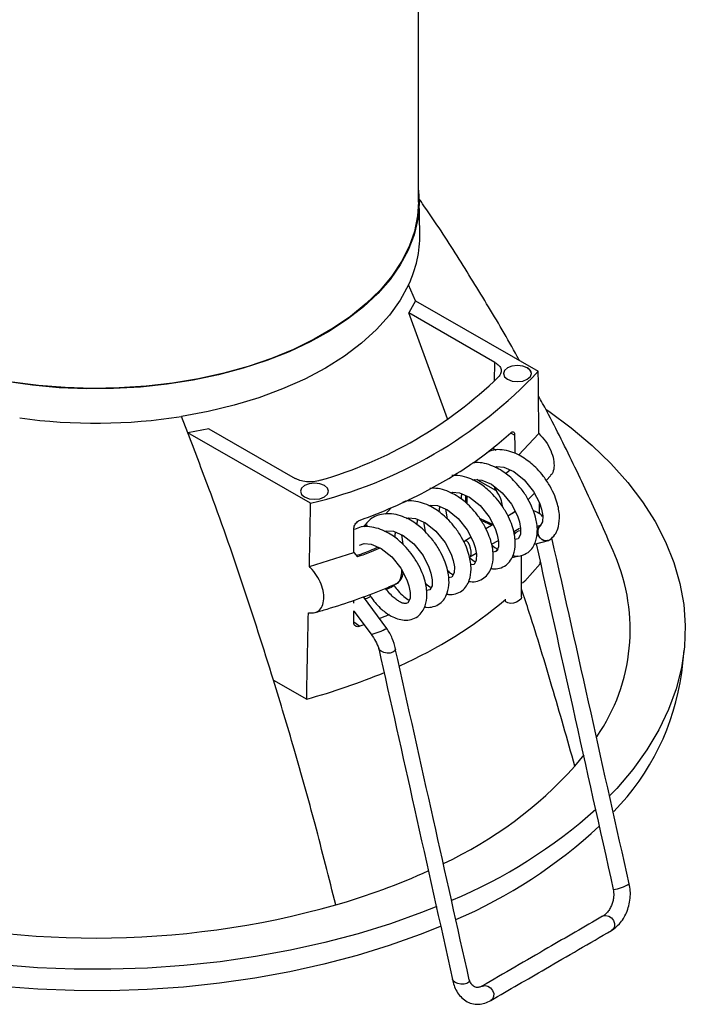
# Model space of a CAD drawing. Header units: millimetres. Extents: x 20 to 400, y 8 to 286.
# Tile 7 of 8: x 328 to 351, y 197 to 232. Entities that reach past the tile are written whole.
import ezdxf

# ---------------------------------------------------------------- set-up
doc = ezdxf.new("R2010")
doc.units = ezdxf.units.MM

msp = doc.modelspace()

# ---------------------------------------------------------------- linework, layer by layer
at = {"color": 7, "linetype": 'Continuous', "lineweight": 25}
for p, q in [((341.934, 225.712), (341.934, 244.574)), ((341.983, 224.585), (341.957, 225.794)), ((341.828, 222.201), (341.588, 222.772)), ((341.828, 222.201), (341.589, 221.768)), ((341.828, 222.201), (346.207, 219.686)), ((342.974, 217.994), (341.589, 221.768)), ((344.664, 220.002), (341.589, 221.768)), ((333.717, 217.494), (333.49, 218.073)), ((334.465, 217.635), (333.717, 217.494)), ((334.465, 217.635), (337.54, 215.869)), ((338.096, 214.979), (333.717, 217.494)), ((345.508, 216.699), (346.229, 217.467)), ((344.587, 216.946), (344.703, 216.879)), ((345.045, 216.038), (345.2, 216.17)), ((346.492, 215.789), (346.653, 215.975)), ((343.615, 215.262), (343.612, 215.013)), ((344.746, 215.382), (344.697, 215.435)), ((344.746, 215.382), (344.702, 215.453)), ((345.844, 215.117), (346.067, 215.343)), ((340.97, 214.822), (340.767, 214.595)), ((341.624, 215.13), (341.554, 215.052)), ((342.903, 214.773), (342.958, 214.431)), ((345.363, 214.666), (345.123, 214.526)), ((345.293, 214.625), (345.376, 214.699)), ((345.367, 214.69), (345.367, 214.668)), ((340.107, 214.205), (339.94, 214.137)), ((342.116, 214.316), (342.171, 213.974)), ((344.161, 214.373), (344.549, 214.194)), ((344.599, 214.223), (344.335, 214.07)), ((346.29, 214.191), (346.163, 214.157)), ((341.329, 213.859), (341.384, 213.517)), ((343.812, 213.766), (343.6, 213.643)), ((345.331, 213.975), (345.537, 214.094)), ((345.48, 213.974), (345.347, 213.901)), ((345.446, 213.958), (345.495, 213.98)), ((345.576, 214.001), (345.495, 213.98)), ((345.537, 214.094), (345.541, 214.097)), ((344.544, 213.518), (344.784, 213.657)), ((345.493, 213.716), (345.376, 213.694)), ((346.068, 213.522), (346.566, 213.655)), ((338.05, 212.721), (339.637, 213.224)), ((339.637, 213.224), (339.768, 213.068)), ((343.774, 213.071), (343.997, 213.201)), ((344.706, 213.26), (344.589, 213.237)), ((344.774, 213.334), (344.678, 213.254)), ((345.615, 211.637), (345.607, 213.121)), ((343.919, 212.803), (343.802, 212.781)), ((343.131, 212.346), (343.015, 212.324)), ((340.81, 210.522), (339.977, 211.647)), ((342.344, 211.889), (342.228, 211.867)), ((339.636, 211.414), (339.636, 211.522)), ((345.031, 211.559), (345.031, 211.518)), ((338.021, 211.077), (338.017, 211.079)), ((338.017, 211.079), (338.021, 211.077)), ((339.635, 211.138), (340.249, 210.309)), ((339.995, 210.652), (339.852, 210.595)), ((351.32, 208.932), (351.407, 209.745)), ((336.773, 208.678), (337.954, 207.999)), ((347.51, 205.606), (347.84, 206.011))]:
    msp.add_line(p, q, dxfattribs=at)
at = {"color": 8, "linetype": 'Continuous', "lineweight": 25}
for p, q in [((344.646, 219.337), (344.664, 220.002)), ((345.365, 217.412), (345.224, 217.477)), ((343.666, 215.24), (343.662, 214.966)), ((339.635, 210.748), (339.852, 210.595))]:
    msp.add_line(p, q, dxfattribs=at)
at = {"color": 7, "linetype": 'Continuous', "lineweight": 25, "flags": 128}
for points in [[(341.934, 226.139), (341.958, 225.659), (341.91, 225.102), (341.781, 224.55), (341.573, 224.006), (341.287, 223.474), (340.925, 222.958), (340.489, 222.461), (339.982, 221.986), (339.409, 221.538), (338.772, 221.119), (338.077, 220.733), (337.329, 220.381), (336.532, 220.067), (335.692, 219.792), (334.816, 219.559), (333.909, 219.369), (332.977, 219.223), (332.028, 219.123), (331.067, 219.069), (330.102, 219.062), (329.139, 219.101), (328.186, 219.187), (327.248, 219.318)], [(341.934, 225.712), (341.904, 225.225), (341.793, 224.673), (341.602, 224.128), (341.334, 223.594), (340.989, 223.075), (340.569, 222.574), (340.079, 222.096), (339.521, 221.643), (338.9, 221.218), (338.218, 220.825), (337.483, 220.466), (336.698, 220.144), (335.869, 219.861), (335.002, 219.619), (334.102, 219.419), (333.178, 219.264), (332.233, 219.154), (331.277, 219.091), (330.314, 219.073), (329.352, 219.102), (328.398, 219.178), (327.458, 219.299)], [(341.588, 222.772), (341.286, 222.221), (340.903, 221.687), (340.442, 221.174), (339.905, 220.687), (339.297, 220.228), (338.622, 219.801), (337.886, 219.409), (337.094, 219.056), (336.252, 218.743), (335.366, 218.474), (334.443, 218.25), (333.49, 218.073)], [(345.815, 219.809), (345.653, 219.871), (345.461, 219.893), (345.27, 219.871), (345.108, 219.808), (345, 219.714), (344.963, 219.604), (345.001, 219.493), (345.11, 219.4), (345.272, 219.337), (345.464, 219.316), (345.655, 219.338), (345.817, 219.401), (345.925, 219.495), (345.963, 219.605), (345.924, 219.716), (345.815, 219.809)], [(345.815, 219.805), (345.653, 219.867), (345.461, 219.889), (345.27, 219.867), (345.108, 219.804), (345, 219.71), (344.963, 219.6)], [(346.485, 218.325), (346.578, 218.26), (347.383, 217.666), (348.123, 217.044), (348.794, 216.396), (349.394, 215.726), (349.92, 215.035), (350.372, 214.327), (350.746, 213.604), (351.041, 212.869), (351.257, 212.125), (351.392, 211.375), (351.446, 210.621), (351.419, 209.866), (351.311, 209.114), (351.122, 208.368), (350.853, 207.63), (350.505, 206.902), (350.079, 206.189), (349.577, 205.492), (349.001, 204.815), (348.762, 204.561)], [(345.365, 217.412), (345.366, 217.045), (345.366, 216.797), (345.366, 216.759)], [(344.665, 216.266), (344.728, 216.287), (344.979, 216.266), (345.332, 216.114), (345.708, 215.812), (346.035, 215.405), (346.248, 214.991), (346.32, 214.772), (346.365, 214.536), (346.361, 214.323), (346.28, 214.173), (346.28, 214.173)], [(338.586, 215.614), (338.423, 215.677), (338.232, 215.698), (338.041, 215.676), (337.879, 215.613), (337.771, 215.519), (337.733, 215.409), (337.772, 215.298), (337.881, 215.205), (338.043, 215.143), (338.235, 215.121), (338.426, 215.143), (338.588, 215.206), (338.696, 215.3), (338.733, 215.41), (338.695, 215.521), (338.586, 215.614)], [(338.586, 215.61), (338.423, 215.672), (338.232, 215.694), (338.041, 215.672), (337.879, 215.609), (337.771, 215.515), (337.733, 215.406)], [(338.733, 215.406), (338.733, 215.406), (338.695, 215.517), (338.586, 215.61)], [(343.878, 215.809), (343.941, 215.83), (344.192, 215.809), (344.545, 215.657), (344.921, 215.356), (345.248, 214.948), (345.461, 214.534), (345.533, 214.316), (345.578, 214.08), (345.573, 213.866), (345.493, 213.716), (345.493, 213.716)], [(343.09, 215.353), (343.154, 215.374), (343.405, 215.353), (343.758, 215.2), (344.134, 214.899), (344.461, 214.491), (344.674, 214.078), (344.746, 213.859), (344.791, 213.623), (344.786, 213.41), (344.706, 213.26), (344.706, 213.26)], [(342.303, 214.896), (342.367, 214.917), (342.618, 214.896), (342.97, 214.743), (343.347, 214.442), (343.674, 214.034), (343.886, 213.621), (343.959, 213.402), (344.003, 213.166), (343.999, 212.953), (343.919, 212.803), (343.919, 212.803)], [(341.516, 214.439), (341.58, 214.46), (341.831, 214.439), (342.183, 214.287), (342.559, 213.985), (342.887, 213.578), (343.099, 213.164), (343.172, 212.945), (343.216, 212.709), (343.212, 212.496), (343.131, 212.346), (343.131, 212.346)], [(339.637, 213.224), (339.638, 213.591), (339.638, 214.088)], [(340.729, 213.982), (340.793, 214.003), (341.043, 213.982), (341.396, 213.83), (341.772, 213.529), (342.1, 213.121), (342.312, 212.707), (342.384, 212.489), (342.429, 212.253), (342.425, 212.039), (342.344, 211.889), (342.344, 211.889)], [(345.353, 213.855), (345.371, 213.887), (345.446, 213.958)], [(339.835, 213.491), (340.006, 213.547), (340.256, 213.526), (340.609, 213.373), (340.985, 213.072), (341.312, 212.664), (341.525, 212.251), (341.597, 212.032), (341.642, 211.796), (341.638, 211.583), (341.557, 211.433), (341.557, 211.433)], [(343.774, 213.071), (343.798, 213.1), (343.815, 213.172), (343.812, 213.272), (343.79, 213.385), (343.752, 213.494), (343.705, 213.582), (343.654, 213.636), (343.609, 213.647), (343.576, 213.614), (343.564, 213.579)], [(346.275, 212.827), (345.726, 212.209), (345.647, 212.128)], [(345.615, 211.637), (345.593, 211.575), (345.531, 211.512), (345.436, 211.459), (345.325, 211.425), (345.213, 211.413), (345.118, 211.427), (345.054, 211.463), (345.031, 211.517), (345.031, 211.518)], [(339.635, 210.723), (339.635, 211.09), (339.635, 211.141)], [(341.113, 209.793), (341.115, 209.775), (341.093, 209.715), (341.029, 209.668), (340.932, 209.641), (340.818, 209.638), (340.704, 209.66), (340.607, 209.703), (340.541, 209.761), (340.52, 209.806)], [(342.593, 200.602), (342.051, 200.387), (340.94, 199.99), (339.789, 199.633), (338.601, 199.318), (337.381, 199.047), (336.135, 198.82), (334.866, 198.638), (333.581, 198.502), (332.283, 198.412), (330.978, 198.369), (329.671, 198.373), (328.367, 198.424), (327.071, 198.521), (325.788, 198.665), (324.523, 198.855), (323.281, 199.089), (322.066, 199.368), (320.884, 199.69), (319.739, 200.054), (318.635, 200.458), (317.577, 200.901), (316.569, 201.381), (315.614, 201.896)], [(342.743, 199.91), (342.003, 199.613), (340.897, 199.217), (339.75, 198.862), (338.567, 198.548), (337.352, 198.278), (336.111, 198.052), (334.848, 197.871), (333.568, 197.735), (332.275, 197.646), (330.976, 197.603), (329.674, 197.607), (328.376, 197.657), (327.085, 197.755), (325.807, 197.898), (324.548, 198.087), (323.311, 198.32), (322.101, 198.598), (320.924, 198.918), (319.784, 199.281), (318.684, 199.683), (317.631, 200.124), (316.626, 200.602), (315.676, 201.115)], [(348.499, 200.26), (348.517, 200.269), (348.613, 200.288), (348.717, 200.264), (348.811, 200.201), (348.883, 200.109), (348.92, 200), (348.918, 199.893), (348.876, 199.803), (348.819, 199.753)], [(343.747, 197.992), (343.749, 197.974), (343.727, 197.914), (343.663, 197.867), (343.567, 197.84), (343.453, 197.837), (343.339, 197.858), (343.241, 197.902), (343.176, 197.96), (343.153, 198.011)], [(344.197, 197.764), (344.214, 197.772), (344.311, 197.792), (344.414, 197.768), (344.509, 197.705), (344.581, 197.612), (344.618, 197.504), (344.616, 197.397), (344.574, 197.307), (344.519, 197.258)]]:
    msp.add_lwpolyline(points, dxfattribs=at)
at = {"color": 8, "linetype": 'Continuous', "lineweight": 25, "flags": 128}
for points in [[(344.697, 215.435), (344.15, 215.75), (344.021, 215.824)], [(344.109, 214.451), (344.14, 214.437), (344.597, 214.227)]]:
    msp.add_lwpolyline(points, dxfattribs=at)
at = {"color": 7, "linetype": 'Continuous', "lineweight": 25}
for centre, radius, start, end in [((337.938, 224.517), 4.046, 334.4453, 0.9642), ((345.73, 219.588), 0.233, 3.0329, 68.4834), ((334.31, 230.846), 16.312, 283.42, 316.8286), ((334.181, 230.451), 15.258, 286.1894, 314.0592), ((330.433, 237.591), 19.756, 262.129, 278.9029), ((345.198, 213.623), 0.582, 277.2269, 297.778), ((342.716, 210.48), 6.765, 325.6018, 23.1474), ((334.963, 223.414), 15.561, 293.9021, 310.3533), ((339.646, 212.747), 2.511, 283.8876, 297.6101), ((332.009, 229.833), 22.628, 285.2324, 292.6621), ((342.593, 210.15), 8.812, 315.7235, 352.0541), ((336.501, 215.565), 14.845, 295.2423, 317.8697), ((336.007, 217.774), 18.381, 292.7818, 311.8187), ((336.131, 216.69), 18.025, 293.3306, 312.8035), ((332.417, 223.572), 23.833, 286.0099, 294.5192), ((348.731, 202.541), 1.335, 276.4553, 302.412), ((330.434, 231.089), 31.607, 254.3883, 285.7077)]:
    msp.add_arc(centre, radius, start, end, dxfattribs=at)
for major_axis, ratio, start_param, end_param in [((-12.454, 811.512), 0.01515, 4.36568, 4.368585), ((12.238, 825.835), 0.015147, 4.366289, 4.369195), ((-12.454, 811.512), 0.01515, 4.361913, 4.362412), ((-12.454, 811.512), 0.01515, 4.359595, 4.35968), ((12.238, 825.835), 0.015147, 4.360204, 4.364174)]:
    msp.add_ellipse((330.434, 493.045), major_axis=major_axis, ratio=ratio, start_param=start_param, end_param=end_param, dxfattribs=at)
for points, knots in [([(345.533, 220.073), (345.508, 220.119), (345.137, 220.809), (344.376, 222.095), (343.251, 223.912), (342.447, 225.144), (342.014, 225.759), (341.979, 225.809)], [0, 0, 0, 0, 0.022759, 0.342293, 0.658971, 0.972326, 1, 1, 1, 1]), ([(344.664, 220.002), (344.718, 219.964), (344.826, 219.889), (344.893, 219.745), (344.884, 219.605), (344.82, 219.523), (344.791, 219.486)], [0, 0, 0, 0, 0.2609529, 0.521907, 0.7828366, 1, 1, 1, 1]), ([(348.932, 213.148), (348.779, 213.502), (348.324, 214.552), (347.522, 216.263), (346.766, 217.795), (346.314, 218.627), (346.216, 218.808)], [0, 0, 0, 0, 0.182539, 0.542355, 0.900541, 1, 1, 1, 1]), ([(336.773, 208.678), (336.413, 209.816), (335.691, 212.095), (334.656, 215.036), (333.969, 216.834), (333.717, 217.494)], [0, 0, 0, 0, 0.387069, 0.774827, 1, 1, 1, 1]), ([(339.855, 214.373), (340.256, 214.529), (341.061, 214.841), (342.41, 215.493), (343.578, 216.19), (344.566, 216.91), (345.008, 217.298), (345.23, 217.492)], [0, 0, 0, 0, 0.1887404, 0.3787912, 0.6864071, 0.842832, 1, 1, 1, 1]), ([(345.23, 217.492), (345.246, 217.504), (345.276, 217.527), (345.317, 217.529), (345.348, 217.505), (345.363, 217.461), (345.365, 217.425), (345.365, 217.412)], [0, 0, 0, 0, 0.2177, 0.435379, 0.653201, 0.868787, 1, 1, 1, 1]), ([(346.229, 217.467), (346.311, 217.379), (346.476, 217.203), (346.66, 216.87), (346.765, 216.538), (346.776, 216.251), (346.731, 216.058), (346.664, 215.998), (346.646, 215.981)], [0, 0, 0, 0, 0.195107, 0.390709, 0.578013, 0.756881, 0.932747, 1, 1, 1, 1]), ([(346.633, 213.688), (346.692, 213.741), (346.801, 213.841), (346.923, 214.096), (346.974, 214.396), (346.95, 214.703), (346.895, 214.962), (346.794, 215.258), (346.631, 215.596), (346.414, 215.923), (346.183, 216.192), (345.97, 216.394), (345.757, 216.558), (345.513, 216.707), (345.225, 216.829), (344.92, 216.891), (344.61, 216.899), (344.438, 216.813), (344.35, 216.768)], [0, 0, 0, 0, 0.06621, 0.124461, 0.21338, 0.26811, 0.317326, 0.37781, 0.448619, 0.522802, 0.585862, 0.636872, 0.681541, 0.734856, 0.797726, 0.865231, 0.930593, 1, 1, 1, 1]), ([(345.846, 213.231), (345.904, 213.285), (346.014, 213.384), (346.136, 213.639), (346.187, 213.939), (346.163, 214.246), (346.107, 214.506), (346.007, 214.802), (345.844, 215.139), (345.627, 215.467), (345.395, 215.735), (345.182, 215.937), (344.97, 216.102), (344.726, 216.25), (344.439, 216.37), (344.145, 216.439), (343.961, 216.427), (343.878, 216.421)], [0, 0, 0, 0, 0.071848, 0.13506, 0.23155, 0.290941, 0.344349, 0.409984, 0.486823, 0.567323, 0.635753, 0.691107, 0.739579, 0.797435, 0.865659, 0.938912, 1, 1, 1, 1]), ([(338.435, 215.798), (338.357, 215.778), (338.202, 215.739), (337.944, 215.741), (337.712, 215.785), (337.594, 215.843), (337.54, 215.869)], [0, 0, 0, 0, 0.260952, 0.521907, 0.782836, 1, 1, 1, 1]), ([(344.518, 212.657), (344.538, 212.653), (344.65, 212.628), (344.841, 212.657), (345.058, 212.753), (345.225, 212.931), (345.35, 213.181), (345.399, 213.482), (345.376, 213.789), (345.32, 214.049), (345.22, 214.345), (345.056, 214.683), (344.839, 215.01), (344.608, 215.279), (344.395, 215.48), (344.182, 215.645), (343.939, 215.793), (343.652, 215.913), (343.371, 215.98), (343.199, 215.97), (343.128, 215.965)], [0, 0, 0, 0, 0.0139802, 0.0779497, 0.1478898, 0.2096758, 0.2640345, 0.3470116, 0.3980848, 0.4440126, 0.5004556, 0.5665329, 0.6357592, 0.6946057, 0.742207, 0.783891, 0.8336436, 0.8923133, 0.9553071, 1, 1, 1, 1]), ([(343.731, 212.2), (343.751, 212.196), (343.863, 212.171), (344.054, 212.201), (344.271, 212.297), (344.438, 212.474), (344.562, 212.724), (344.612, 213.026), (344.589, 213.333), (344.533, 213.592), (344.433, 213.888), (344.269, 214.226), (344.052, 214.553), (343.821, 214.822), (343.608, 215.023), (343.395, 215.188), (343.152, 215.337), (342.864, 215.457), (342.584, 215.523), (342.412, 215.513), (342.341, 215.508)], [0, 0, 0, 0, 0.013981, 0.07795, 0.14789, 0.209676, 0.264035, 0.347012, 0.398085, 0.444013, 0.500456, 0.566533, 0.635759, 0.694606, 0.742207, 0.783891, 0.833644, 0.892314, 0.955307, 1, 1, 1, 1]), ([(344.702, 215.453), (344.688, 215.478), (344.666, 215.518), (344.655, 215.558), (344.651, 215.572)], [0, 0, 0, 0, 0.644719, 1, 1, 1, 1]), ([(343.467, 215.128), (343.466, 215.142), (343.464, 215.213), (343.478, 215.27), (343.49, 215.316)], [0, 0, 0, 0, 0.193953, 1, 1, 1, 1]), ([(344.702, 215.453), (344.701, 215.448), (344.698, 215.442), (344.697, 215.436), (344.697, 215.435)], [0, 0, 0, 0, 0.881506, 1, 1, 1, 1]), ([(344.947, 214.831), (344.934, 214.908), (344.903, 215.089), (344.808, 215.28), (344.746, 215.381), (344.746, 215.382)], [0, 0, 0, 0, 0.42362, 0.996263, 1, 1, 1, 1]), ([(342.954, 211.742), (342.97, 211.738), (343.079, 211.714), (343.267, 211.744), (343.483, 211.84), (343.651, 212.017), (343.775, 212.267), (343.825, 212.569), (343.802, 212.876), (343.746, 213.135), (343.646, 213.431), (343.482, 213.769), (343.265, 214.096), (343.034, 214.365), (342.821, 214.567), (342.608, 214.731), (342.365, 214.879), (342.076, 215.003), (341.773, 215.061), (341.524, 215.079), (341.405, 215.024), (341.37, 215.008)], [0, 0, 0, 0, 0.011139, 0.072723, 0.140055, 0.199537, 0.251869, 0.331752, 0.38092, 0.425136, 0.479474, 0.543088, 0.609733, 0.666385, 0.712211, 0.752341, 0.800238, 0.85672, 0.917365, 0.976086, 1, 1, 1, 1]), ([(342.68, 214.671), (342.679, 214.685), (342.677, 214.756), (342.691, 214.813), (342.702, 214.859)], [0, 0, 0, 0, 0.193953, 1, 1, 1, 1]), ([(342.156, 211.287), (342.176, 211.282), (342.289, 211.258), (342.479, 211.287), (342.696, 211.383), (342.864, 211.561), (342.988, 211.811), (343.038, 212.112), (343.014, 212.419), (342.959, 212.679), (342.858, 212.975), (342.695, 213.312), (342.478, 213.64), (342.247, 213.908), (342.034, 214.11), (341.821, 214.275), (341.577, 214.423), (341.29, 214.545), (340.983, 214.611), (340.606, 214.602), (340.237, 214.474), (340.055, 214.236), (339.98, 214.138)], [0, 0, 0, 0, 0.011615, 0.064762, 0.122869, 0.174202, 0.219364, 0.288303, 0.330735, 0.368892, 0.415786, 0.470684, 0.528198, 0.577089, 0.616637, 0.651269, 0.692604, 0.741348, 0.793684, 0.84436, 0.936247, 1, 1, 1, 1]), ([(346.364, 214.505), (346.363, 214.507), (346.316, 214.567), (346.204, 214.648), (346.084, 214.697), (346.028, 214.719)], [0, 0, 0, 0, 0.018739, 0.540334, 1, 1, 1, 1]), ([(339.638, 214.088), (339.641, 214.112), (339.645, 214.159), (339.682, 214.234), (339.736, 214.3), (339.797, 214.348), (339.838, 214.366), (339.855, 214.373)], [0, 0, 0, 0, 0.210498, 0.420894, 0.633892, 0.850286, 1, 1, 1, 1]), ([(340.191, 211.728), (340.219, 211.683), (340.292, 211.565), (340.438, 211.387), (340.662, 211.155), (340.924, 210.969), (341.199, 210.854), (341.443, 210.806), (341.693, 210.826), (341.909, 210.927), (342.077, 211.104), (342.201, 211.354), (342.251, 211.655), (342.227, 211.962), (342.172, 212.222), (342.071, 212.518), (341.908, 212.856), (341.691, 213.183), (341.46, 213.452), (341.247, 213.653), (341.034, 213.818), (340.79, 213.966), (340.502, 214.089), (340.198, 214.151), (339.899, 214.16), (339.738, 214.08), (339.661, 214.041)], [0, 0, 0, 0, 0.019702, 0.051591, 0.089224, 0.14669, 0.182691, 0.22412, 0.270982, 0.322218, 0.36748, 0.407301, 0.468087, 0.505502, 0.539147, 0.580495, 0.628901, 0.679614, 0.722723, 0.757594, 0.78813, 0.824577, 0.867556, 0.913703, 0.958386, 1, 1, 1, 1]), ([(341.892, 214.214), (341.892, 214.228), (341.889, 214.299), (341.904, 214.356), (341.915, 214.402)], [0, 0, 0, 0, 0.193953, 1, 1, 1, 1]), ([(341.105, 213.757), (341.105, 213.771), (341.102, 213.843), (341.117, 213.9), (341.128, 213.946)], [0, 0, 0, 0, 0.193953, 1, 1, 1, 1]), ([(345.362, 213.993), (345.361, 213.987), (345.359, 213.957), (345.348, 213.924), (345.34, 213.897)], [0, 0, 0, 0, 0.196596, 1, 1, 1, 1]), ([(349.447, 201.414), (348.993, 203.445), (348.075, 207.556), (347.157, 211.669), (346.692, 213.751)], [0, 0, 0, 0, 0.493856, 1, 1, 1, 1]), ([(344.535, 213.513), (344.545, 213.502), (344.612, 213.433), (344.689, 213.387), (344.754, 213.349)], [0, 0, 0, 0, 0.156266, 1, 1, 1, 1]), ([(346.13, 213.538), (346.564, 211.592), (347.481, 207.484), (348.398, 203.376), (348.881, 201.214)], [0, 0, 0, 0, 0.473844, 1, 1, 1, 1]), ([(346.545, 213.652), (346.574, 213.659), (346.614, 213.669), (346.642, 213.697), (346.649, 213.705)], [0, 0, 0, 0, 0.741367, 1, 1, 1, 1]), ([(345.305, 213.114), (345.325, 213.109), (345.437, 213.085), (345.63, 213.11), (345.772, 213.19), (345.846, 213.231)], [0, 0, 0, 0, 0.0945332, 0.5270796, 1, 1, 1, 1]), ([(338.017, 211.079), (338.101, 211.073), (338.269, 211.062), (338.456, 211.194), (338.561, 211.418), (338.575, 211.707), (338.505, 212.023), (338.361, 212.338), (338.196, 212.572), (338.085, 212.686), (338.05, 212.721)], [0, 0, 0, 0, 0.143015, 0.286381, 0.423687, 0.55409, 0.681094, 0.808969, 0.941446, 1, 1, 1, 1]), ([(343.773, 213.031), (343.775, 213.028), (343.834, 212.968), (343.901, 212.93), (343.966, 212.892)], [0, 0, 0, 0, 0.035532, 1, 1, 1, 1]), ([(341.105, 212.099), (341.134, 212.11), (341.217, 212.141), (341.313, 212.26), (341.379, 212.391), (341.388, 212.485), (341.391, 212.512)], [0, 0, 0, 0, 0.178, 0.519674, 0.864181, 1, 1, 1, 1]), ([(342.974, 212.586), (342.98, 212.58), (343.042, 212.515), (343.114, 212.473), (343.179, 212.435)], [0, 0, 0, 0, 0.096583, 1, 1, 1, 1]), ([(338.247, 211.085), (338.392, 211.126), (338.883, 211.266), (339.697, 211.534), (340.516, 211.841), (340.99, 212.042), (341.15, 212.11)], [0, 0, 0, 0, 0.141866, 0.483575, 0.825648, 1, 1, 1, 1]), ([(341.073, 212.04), (341.053, 212.029), (340.965, 211.981), (340.869, 211.94), (340.794, 211.908)], [0, 0, 0, 0, 0.228521, 1, 1, 1, 1]), ([(341.073, 212.04), (341.121, 211.978), (341.227, 211.84), (341.403, 211.653), (341.541, 211.563), (341.605, 211.522)], [0, 0, 0, 0, 0.300771, 0.679506, 1, 1, 1, 1]), ([(342.187, 212.129), (342.193, 212.123), (342.255, 212.058), (342.327, 212.016), (342.392, 211.979)], [0, 0, 0, 0, 0.096583, 1, 1, 1, 1]), ([(340.239, 211.654), (340.177, 211.624), (340.112, 211.593), (340.042, 211.565), (340.039, 211.564)], [0, 0, 0, 0, 0.949444, 1, 1, 1, 1]), ([(341.557, 211.433), (341.517, 211.417), (341.448, 211.391), (341.329, 211.438), (341.199, 211.508), (341.063, 211.609), (340.916, 211.748), (340.815, 211.879), (340.762, 211.947)], [0, 0, 0, 0, 0.2734904, 0.4745052, 0.5979123, 0.7111311, 0.8480755, 1, 1, 1, 1]), ([(340.893, 211.012), (340.878, 211.005), (340.769, 210.955), (340.651, 210.911), (340.55, 210.873)], [0, 0, 0, 0, 0.136832, 1, 1, 1, 1]), ([(339.852, 210.595), (339.827, 210.588), (339.779, 210.575), (339.713, 210.588), (339.664, 210.623), (339.638, 210.672), (339.636, 210.709), (339.635, 210.723)], [0, 0, 0, 0, 0.217434, 0.434848, 0.652405, 0.867722, 1, 1, 1, 1]), ([(340.249, 210.309), (340.308, 210.23), (340.425, 210.073), (340.489, 209.891), (340.521, 209.801)], [0, 0, 0, 0, 0.500672, 1, 1, 1, 1]), ([(341.114, 209.788), (341.084, 209.915), (341.024, 210.168), (340.881, 210.404), (340.81, 210.522)], [0, 0, 0, 0, 0.502016, 1, 1, 1, 1]), ([(340.52, 209.807), (340.945, 207.902), (341.823, 203.969), (342.702, 200.035), (343.154, 198.006)], [0, 0, 0, 0, 0.48436, 1, 1, 1, 1]), ([(343.747, 197.992), (343.322, 199.897), (342.444, 203.83), (341.566, 207.764), (341.113, 209.793)], [0, 0, 0, 0, 0.48436, 1, 1, 1, 1]), ([(338.99, 200.663), (338.749, 201.621), (338.283, 203.467), (337.54, 206.141), (337.021, 207.856), (336.773, 208.678)], [0, 0, 0, 0, 0.359782, 0.693104, 1, 1, 1, 1]), ([(348.881, 201.214), (348.889, 201.141), (348.902, 201.024), (348.88, 200.851), (348.843, 200.707), (348.783, 200.563), (348.702, 200.434), (348.607, 200.328), (348.538, 200.284), (348.504, 200.262)], [0, 0, 0, 0, 0.198936, 0.316492, 0.444627, 0.580949, 0.721891, 0.863073, 1, 1, 1, 1]), ([(348.822, 199.754), (348.919, 199.827), (349.131, 199.984), (349.33, 200.313), (349.441, 200.633), (349.488, 200.9), (349.494, 201.167), (349.462, 201.332), (349.447, 201.414)], [0, 0, 0, 0, 0.207849, 0.453314, 0.587627, 0.725809, 0.864439, 1, 1, 1, 1]), ([(348.499, 200.26), (347.851, 199.883), (346.418, 199.052), (344.984, 198.22), (344.2, 197.765)], [0, 0, 0, 0, 0.452752, 1, 1, 1, 1]), ([(344.516, 197.256), (345.165, 197.633), (346.599, 198.465), (348.033, 199.297), (348.819, 199.753)], [0, 0, 0, 0, 0.452452, 1, 1, 1, 1]), ([(343.153, 198.012), (343.169, 197.938), (343.201, 197.786), (343.299, 197.573), (343.439, 197.382), (343.622, 197.231), (343.838, 197.137), (344.071, 197.111), (344.304, 197.148), (344.449, 197.222), (344.519, 197.258)], [0, 0, 0, 0, 0.107728, 0.224959, 0.350271, 0.48138, 0.615274, 0.748529, 0.87775, 1, 1, 1, 1]), ([(344.201, 197.766), (344.165, 197.75), (344.086, 197.714), (343.962, 197.722), (343.832, 197.802), (343.775, 197.933), (343.745, 198.002)], [0, 0, 0, 0, 0.19071, 0.423952, 0.697583, 1, 1, 1, 1])]:
    msp.add_open_spline(points, degree=3, knots=knots, dxfattribs=at)
at = {"color": 8, "linetype": 'Continuous', "lineweight": 25}
for points, knots in [([(346.323, 213.7), (346.321, 213.702), (346.291, 213.721), (346.239, 213.769), (346.186, 213.856), (346.163, 213.953), (346.172, 214.037), (346.205, 214.109), (346.239, 214.156), (346.274, 214.172), (346.281, 214.175)], [0, 0, 0, 0, 0.011712, 0.176427, 0.345781, 0.515192, 0.684501, 0.788392, 0.957213, 1, 1, 1, 1]), ([(346.287, 214.177), (346.285, 214.177), (346.259, 214.164), (346.23, 214.12), (346.196, 214.049), (346.184, 213.965), (346.201, 213.865), (346.247, 213.773), (346.295, 213.722), (346.322, 213.701), (346.323, 213.7)], [0, 0, 0, 0, 0.007507, 0.182292, 0.289846, 0.465278, 0.641017, 0.816838, 0.992632, 1, 1, 1, 1]), ([(339.721, 213.114), (339.889, 213.175), (340.155, 213.272), (340.411, 213.378), (340.505, 213.418)], [0, 0, 0, 0, 0.628207, 1, 1, 1, 1]), ([(346.323, 213.7), (346.325, 213.699), (346.357, 213.679), (346.424, 213.651), (346.523, 213.646), (346.601, 213.664), (346.633, 213.692), (346.643, 213.701)], [0, 0, 0, 0, 0.02309, 0.310273, 0.596887, 0.879793, 1, 1, 1, 1]), ([(346.553, 213.656), (346.541, 213.651), (346.5, 213.635), (346.418, 213.646), (346.354, 213.676), (346.324, 213.699), (346.323, 213.7)], [0, 0, 0, 0, 0.174732, 0.56544, 0.976688, 1, 1, 1, 1]), ([(340.583, 213.384), (340.475, 213.339), (340.21, 213.228), (339.932, 213.127), (339.768, 213.068)], [0, 0, 0, 0, 0.406585, 1, 1, 1, 1]), ([(341.106, 212.099), (341.121, 212.104), (341.2, 212.125), (341.293, 212.258), (341.349, 212.44), (341.345, 212.571), (341.344, 212.603)], [0, 0, 0, 0, 0.098488, 0.486396, 0.874448, 1, 1, 1, 1]), ([(347.51, 205.606), (347.243, 206.555), (346.728, 208.378), (346.086, 210.484), (345.705, 211.641), (345.613, 211.918)], [0, 0, 0, 0, 0.451843, 0.868756, 1, 1, 1, 1])]:
    msp.add_open_spline(points, degree=3, knots=knots, dxfattribs=at)

doc.saveas('drawing.dxf')
